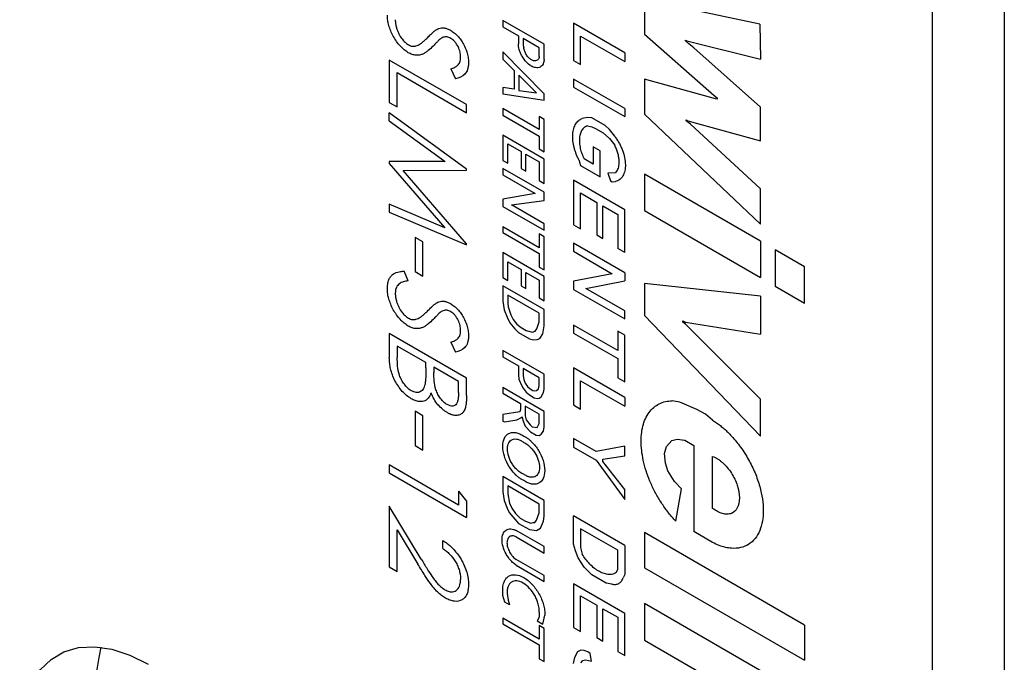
# Model space of a CAD drawing. Header units: millimetres. Extents: x 6 to 273, y 6 to 210.
# Tile 13 of 15: x 238 to 250, y 150 to 158. Entities that reach past the tile are written whole.
import ezdxf

# ---------------------------------------------------------------- set-up
doc = ezdxf.new("R2010")
doc.units = ezdxf.units.MM

msp = doc.modelspace()

# ---------------------------------------------------------------- linework, layer by layer
for p, q in [((250.402926, 161.164528), (250.402926, 131.782668)), ((249.508493, 160.648183), (249.508493, 131.266322)), ((247.371785, 157.889199), (245.937475, 158.197614)), ((245.937475, 158.197614), (245.937475, 157.765926)), ((244.694225, 157.64167), (244.181549, 157.937632)), ((244.181549, 157.937632), (244.181549, 157.857135)), ((244.181549, 157.857135), (244.37393, 157.746076)), ((245.69316, 157.536218), (245.058974, 157.902326)), ((245.058974, 157.902326), (245.058974, 157.441436)), ((247.371785, 157.889199), (247.376504, 157.45693)), ((244.37393, 157.746076), (244.37393, 157.64782)), ((244.633129, 157.596443), (244.434209, 157.711277)), ((244.434209, 157.711277), (244.434209, 157.625678)), ((245.145791, 157.391317), (245.145791, 157.742634)), ((245.145791, 157.742634), (245.69316, 157.426644)), ((245.937475, 157.765926), (246.803908, 157.006526)), ((244.434209, 157.625678), (244.44188, 157.599101)), ((244.633129, 157.488696), (244.633129, 157.596443)), ((244.694225, 157.453426), (244.694225, 157.64167)), ((246.448867, 157.682777), (246.448867, 157.693708)), ((246.448867, 157.693708), (246.465874, 157.68389)), ((246.487318, 157.646534), (246.448867, 157.682777)), ((246.465874, 157.68389), (247.376504, 157.45693)), ((246.550183, 157.596342), (246.487318, 157.646534)), ((247.376504, 156.861833), (246.550183, 157.596342)), ((244.694225, 157.02823), (244.181549, 157.545802)), ((244.181549, 157.545802), (244.181549, 157.457557)), ((245.69316, 157.536218), (245.69316, 157.426644)), ((243.731195, 156.892713), (242.773301, 157.445693)), ((242.773301, 157.445693), (242.773301, 156.920985)), ((243.534704, 157.336968), (243.593613, 157.213219)), ((244.181549, 157.457557), (244.321583, 157.314896)), ((245.058974, 157.441436), (245.145791, 157.391317)), ((242.871546, 156.864269), (242.871546, 157.289708)), ((242.871546, 157.289708), (243.731195, 156.793444)), ((244.321583, 157.314896), (244.321583, 157.085559)), ((244.598471, 157.0393), (244.381377, 157.259601)), ((244.381377, 157.259601), (244.381377, 157.069649)), ((244.321583, 157.085559), (244.181549, 157.104079)), ((244.181549, 157.104079), (244.181549, 157.025307)), ((245.69316, 156.844433), (245.058974, 157.210541)), ((245.058974, 157.210541), (245.058974, 157.110268)), ((245.058974, 157.110268), (245.69316, 156.74416)), ((246.819779, 156.964548), (245.937475, 157.208295)), ((245.937475, 157.208295), (245.937475, 156.774502)), ((244.181549, 157.025307), (244.694225, 156.949665)), ((244.381377, 157.069649), (244.598471, 157.0393)), ((244.694225, 156.949665), (244.694225, 157.02823)), ((246.803908, 157.006526), (246.839756, 156.977905)), ((246.839756, 156.977905), (246.839756, 156.962088)), ((242.773301, 156.920985), (242.871546, 156.864269)), ((243.731195, 156.793444), (243.731195, 156.892713)), ((246.839756, 156.962088), (246.819779, 156.964548)), ((247.376504, 156.442627), (247.376504, 156.861833)), ((242.773301, 156.69342), (242.773301, 156.793354)), ((243.731195, 156.09435), (242.773301, 156.793354)), ((244.633129, 156.583205), (244.181549, 156.843897)), ((244.181549, 156.843897), (244.181549, 156.764551)), ((244.181549, 156.764551), (244.633129, 156.503859)), ((244.694225, 156.708931), (244.633129, 156.744201)), ((244.633129, 156.744201), (244.633129, 156.583205)), ((245.230561, 156.732814), (245.166681, 156.722539)), ((245.285944, 156.727981), (245.230561, 156.732814)), ((245.450441, 156.633019), (245.285944, 156.727981)), ((245.69316, 156.844433), (245.69316, 156.74416)), ((245.937475, 156.774502), (247.376504, 155.412675)), ((242.773301, 156.69342), (243.46409, 156.188941)), ((244.694225, 156.307874), (244.694225, 156.708931)), ((245.230561, 156.631478), (245.285944, 156.618363)), ((245.285944, 156.618363), (245.330673, 156.598126)), ((245.505447, 156.584335), (245.450441, 156.633019)), ((246.457371, 156.694214), (246.457371, 156.702692)), ((246.457371, 156.702692), (246.477778, 156.690911)), ((246.509069, 156.652938), (246.457371, 156.694214)), ((246.477778, 156.690911), (247.376504, 156.442627)), ((247.376504, 155.849959), (246.509069, 156.652938)), ((244.694225, 156.216888), (244.181549, 156.51285)), ((244.181549, 156.51285), (244.181549, 156.202165)), ((244.633129, 156.503859), (244.633129, 156.343144)), ((245.330673, 156.598126), (245.42815, 156.541854)), ((245.42815, 156.541854), (245.505447, 156.47279)), ((245.568998, 156.500454), (245.505447, 156.584335)), ((244.241928, 156.167309), (244.241928, 156.408713)), ((244.241928, 156.408713), (244.407843, 156.312932)), ((245.389387, 156.318319), (245.301697, 156.368941)), ((245.301697, 156.368941), (245.301697, 156.155651)), ((245.505447, 156.47279), (245.539783, 156.431752)), ((245.539783, 156.431752), (245.568998, 156.390586)), ((244.407843, 156.312932), (244.407843, 156.102459)), ((244.468319, 156.067547), (244.468319, 156.27802)), ((244.468319, 156.27802), (244.633129, 156.182877)), ((244.633129, 156.343144), (244.694225, 156.307874)), ((245.389387, 155.996683), (245.389387, 156.318319)), ((243.46409, 156.188941), (242.773301, 156.186882)), ((242.773301, 156.186882), (242.773301, 156.164502)), ((242.773301, 156.164502), (243.462555, 155.367313)), ((244.181549, 156.202165), (244.241928, 156.167309)), ((244.633129, 156.182877), (244.633129, 155.951904)), ((244.694225, 155.916635), (244.694225, 156.216888)), ((245.128944, 156.198876), (245.132272, 156.180071)), ((245.132272, 156.180071), (245.145791, 156.137308)), ((245.145791, 156.137308), (245.389387, 155.996683)), ((245.301697, 156.155651), (245.189786, 156.220256)), ((242.94523, 156.077215), (243.731195, 156.080169)), ((243.731195, 155.167913), (242.94523, 156.077215)), ((243.731195, 156.080169), (243.731195, 156.09435)), ((244.694225, 155.806176), (244.181549, 156.102138)), ((244.181549, 156.102138), (244.181549, 156.022063)), ((244.181549, 156.022063), (244.581581, 155.791129)), ((244.407843, 156.102459), (244.468319, 156.067547)), ((245.578018, 156.04636), (245.484462, 156.043682)), ((245.484462, 156.043682), (245.516954, 155.947835)), ((247.376504, 155.198941), (245.937475, 156.029675)), ((245.937475, 156.029675), (245.937475, 155.580208)), ((244.633129, 155.951904), (244.694225, 155.916635)), ((245.69316, 155.590675), (245.058974, 155.956783)), ((245.058974, 155.956783), (245.058974, 155.404573)), ((245.516954, 155.947835), (245.539783, 155.934656)), ((245.539783, 155.934656), (245.578018, 155.939631)), ((244.581581, 155.791129), (244.181549, 155.72113)), ((244.694225, 155.706111), (244.694225, 155.806176)), ((245.145791, 155.354454), (245.145791, 155.797919)), ((245.145791, 155.797919), (245.347047, 155.681736)), ((247.376504, 155.412675), (247.376504, 155.849959)), ((243.462555, 155.367313), (242.773301, 155.659294)), ((242.773301, 155.659294), (242.773301, 155.559582)), ((244.181549, 155.72113), (244.181549, 155.63137)), ((244.181549, 155.63137), (244.694225, 155.335409)), ((244.288621, 155.649754), (244.694225, 155.706111)), ((244.694225, 155.415603), (244.288621, 155.649754)), ((245.347047, 155.681736), (245.347047, 155.279527)), ((245.423621, 155.235322), (245.423621, 155.637531)), ((245.423621, 155.637531), (245.606357, 155.53204)), ((242.773301, 155.559582), (243.731195, 155.15351)), ((245.606357, 155.53204), (245.606357, 155.10907)), ((245.69316, 155.05896), (245.69316, 155.590675)), ((245.937475, 155.580208), (247.376504, 154.749475)), ((244.694225, 155.335409), (244.694225, 155.415603)), ((245.058974, 155.404573), (245.145791, 155.354454)), ((244.633129, 155.119074), (244.181549, 155.379766)), ((244.181549, 155.379766), (244.181549, 155.309723)), ((244.181549, 155.309723), (244.633129, 155.049031)), ((244.694225, 155.253978), (244.633129, 155.289248)), ((244.633129, 155.289248), (244.633129, 155.119074)), ((245.347047, 155.279527), (245.423621, 155.235322)), ((243.190844, 155.190907), (243.092599, 155.247623)), ((243.092599, 155.247623), (243.092599, 154.822184)), ((243.190844, 154.765469), (243.190844, 155.190907)), ((243.731195, 155.15351), (243.731195, 155.167913)), ((244.694225, 154.843313), (244.694225, 155.253978)), ((245.69316, 154.807887), (245.058974, 155.173995)), ((245.058974, 155.173995), (245.058974, 155.074314)), ((247.376504, 155.198941), (247.376504, 154.749475)), ((244.694225, 154.762966), (244.181549, 155.058928)), ((244.181549, 155.058928), (244.181549, 154.748063)), ((244.633129, 155.049031), (244.633129, 154.878583)), ((245.058974, 155.074314), (245.539538, 154.796891)), ((245.69316, 155.05896), (245.606357, 155.10907)), ((247.924829, 154.8824), (247.561075, 155.09239)), ((247.561075, 155.09239), (247.561075, 154.642924)), ((244.241928, 154.713207), (244.241928, 154.94405)), ((244.241928, 154.94405), (244.407843, 154.84827)), ((243.006634, 154.707397), (242.958087, 154.82893)), ((243.092599, 154.822184), (243.190844, 154.765469)), ((244.407843, 154.84827), (244.407843, 154.647821)), ((244.468319, 154.612909), (244.468319, 154.813357)), ((244.468319, 154.813357), (244.633129, 154.718214)), ((244.633129, 154.878583), (244.694225, 154.843313)), ((245.539538, 154.796891), (245.058974, 154.702989)), ((245.69316, 154.807887), (245.69316, 154.708206)), ((247.924829, 154.432933), (247.924829, 154.8824)), ((244.181549, 154.748063), (244.241928, 154.713207)), ((244.633129, 154.718214), (244.633129, 154.497681)), ((244.694225, 154.462411), (244.694225, 154.762966)), ((245.058974, 154.702989), (245.058974, 154.602768)), ((245.212597, 154.614304), (245.69316, 154.708206)), ((247.376504, 154.518824), (245.937475, 154.675597)), ((245.937475, 154.675597), (245.937475, 154.278506)), ((244.694225, 154.351121), (244.181549, 154.647083)), ((244.181549, 154.647083), (244.181549, 154.457946)), ((244.633129, 154.306345), (244.241928, 154.53218)), ((244.241928, 154.53218), (244.241928, 154.430966)), ((244.407843, 154.647821), (244.468319, 154.612909)), ((245.058974, 154.602768), (245.69316, 154.23666)), ((245.69316, 154.336881), (245.212597, 154.614304)), ((247.561075, 154.642924), (247.924829, 154.432933)), ((244.181549, 154.457946), (244.199536, 154.347291)), ((244.241928, 154.430966), (244.249259, 154.386152)), ((244.633129, 154.497681), (244.694225, 154.462411)), ((247.376504, 154.518824), (247.376504, 154.048631)), ((244.199536, 154.347291), (244.233915, 154.257208)), ((244.249259, 154.386152), (244.264246, 154.336321)), ((244.264246, 154.336321), (244.282071, 154.285235)), ((244.282071, 154.285235), (244.310443, 154.228485)), ((244.633129, 154.200385), (244.633129, 154.306345)), ((244.694225, 154.151336), (244.694225, 154.351121)), ((245.69316, 154.23666), (245.69316, 154.336881)), ((244.233915, 154.257208), (244.26991, 154.187935)), ((244.26991, 154.187935), (244.32981, 154.11246)), ((244.310443, 154.228485), (244.354431, 154.172559)), ((244.354431, 154.172559), (244.407843, 154.129625)), ((244.601864, 154.112415), (244.633129, 154.200385)), ((245.606357, 153.844487), (245.058974, 154.160484)), ((245.058974, 154.160484), (245.058974, 154.06051)), ((245.937475, 154.278506), (247.376504, 152.782815)), ((246.414958, 154.196682), (246.414958, 154.214596)), ((246.414958, 154.214596), (246.448867, 154.19502)), ((246.448867, 154.17315), (246.414958, 154.196682)), ((246.448867, 154.19502), (247.376504, 154.048631)), ((247.376504, 153.243135), (246.448867, 154.17315)), ((243.731195, 153.503384), (242.773301, 154.056365)), ((242.773301, 154.056365), (242.773301, 153.757228)), ((244.32981, 154.11246), (244.37393, 154.066829)), ((244.37393, 154.066829), (244.510394, 153.98805)), ((244.407843, 154.129625), (244.47088, 154.093235)), ((244.47088, 154.093235), (244.547632, 154.072943)), ((244.547632, 154.072943), (244.581581, 154.085159)), ((244.581581, 154.085159), (244.601864, 154.112415)), ((244.640462, 153.992621), (244.677045, 154.05067)), ((244.677045, 154.05067), (244.694225, 154.151336)), ((245.058974, 154.06051), (245.606357, 153.744512)), ((245.69316, 154.035432), (245.606357, 154.085543)), ((245.606357, 154.085543), (245.606357, 153.844487)), ((243.534704, 153.947639), (243.593613, 153.823891)), ((244.510394, 153.98805), (244.561951, 153.978448)), ((244.561951, 153.978448), (244.605869, 153.981759)), ((244.605869, 153.981759), (244.640462, 153.992621)), ((245.69316, 153.454915), (245.69316, 154.035432)), ((243.227686, 153.694785), (242.871546, 153.90038)), ((242.871546, 153.90038), (242.871546, 153.75901)), ((244.181549, 153.845331), (244.181549, 153.765517)), ((244.694225, 153.549369), (244.181549, 153.845331)), ((243.227686, 153.628975), (243.227686, 153.694785)), ((244.181549, 153.765517), (244.37393, 153.654458)), ((245.606357, 153.744512), (245.606357, 153.505026)), ((243.632949, 153.460831), (243.325932, 153.638069)), ((243.325932, 153.638069), (243.325932, 153.571372)), ((244.37393, 153.654458), (244.37393, 153.544601)), ((244.633129, 153.504825), (244.434209, 153.619659)), ((244.434209, 153.619659), (244.434209, 153.530084)), ((245.69316, 153.263581), (245.058974, 153.629689)), ((245.058974, 153.629689), (245.058974, 153.169415)), ((243.632949, 153.326109), (243.632949, 153.460831)), ((243.731195, 153.287563), (243.731195, 153.503384)), ((244.37393, 153.544601), (244.381377, 153.488839)), ((244.381377, 153.488839), (244.407843, 153.424034)), ((244.434209, 153.530084), (244.44188, 153.485112)), ((244.44188, 153.485112), (244.459942, 153.439303)), ((244.459942, 153.439303), (244.486627, 153.396473)), ((244.633129, 153.411392), (244.633129, 153.504825)), ((244.694225, 153.364694), (244.694225, 153.549369)), ((245.145791, 153.119296), (245.145791, 153.470644)), ((245.145791, 153.470644), (245.69316, 153.154654)), ((245.606357, 153.505026), (245.69316, 153.454915)), ((244.694225, 153.088966), (244.181549, 153.384927)), ((244.181549, 153.384927), (244.181549, 153.314298)), ((244.181549, 153.314298), (244.399871, 153.188263)), ((244.407843, 153.424034), (244.434209, 153.379664)), ((244.434209, 153.379664), (244.47088, 153.328715)), ((244.47088, 153.328715), (244.510394, 153.295385)), ((244.486627, 153.396473), (244.519918, 153.369418)), ((244.519918, 153.369418), (244.55356, 153.349997)), ((244.55356, 153.349997), (244.57988, 153.344538)), ((244.57988, 153.344538), (244.598471, 153.350548)), ((244.598471, 153.350548), (244.624914, 153.369594)), ((244.624914, 153.369594), (244.633129, 153.411392)), ((244.658375, 153.26989), (244.685035, 153.323962)), ((244.685035, 153.323962), (244.694225, 153.364694)), ((244.399871, 153.188263), (244.399871, 153.112006)), ((244.510394, 153.295385), (244.572005, 153.259818)), ((244.572005, 153.259818), (244.605869, 153.250327)), ((244.605869, 153.250327), (244.633129, 153.254015)), ((244.633129, 153.254015), (244.658375, 153.26989)), ((245.69316, 153.263581), (245.69316, 153.154654)), ((246.326682, 153.213329), (246.282917, 153.220555)), ((246.379388, 153.205625), (246.326682, 153.213329)), ((246.588606, 153.114265), (246.379388, 153.205625)), ((247.376504, 152.782815), (247.376504, 153.243135)), ((243.190844, 153.035351), (243.092599, 153.092067)), ((243.092599, 153.092067), (243.092599, 152.666628)), ((244.390861, 153.085961), (244.180538, 153.051898)), ((244.399871, 153.112006), (244.390861, 153.085961)), ((244.633129, 153.053606), (244.457609, 153.154932)), ((244.457609, 153.154932), (244.457609, 153.035147)), ((244.694225, 152.898552), (244.694225, 153.088966)), ((245.058974, 153.169415), (245.145791, 153.119296)), ((246.694006, 153.053419), (246.588606, 153.114265)), ((243.190844, 152.609912), (243.190844, 153.035351)), ((244.180538, 153.051898), (244.180538, 152.967663)), ((244.180538, 152.967663), (244.206151, 152.96066)), ((244.206151, 152.96066), (244.354431, 152.984675)), ((244.354431, 152.984675), (244.404191, 153.009693)), ((244.404191, 153.009693), (244.421115, 153.020823)), ((244.421115, 153.020823), (244.428929, 152.982021)), ((244.428929, 152.982021), (244.459942, 152.908176)), ((244.457609, 153.035147), (244.47088, 152.986109)), ((244.47088, 152.986109), (244.519918, 152.924661)), ((244.606754, 152.889139), (244.633129, 152.940198)), ((244.633129, 152.940198), (244.633129, 153.053606)), ((246.784596, 152.982101), (246.694006, 153.053419)), ((244.459942, 152.908176), (244.523325, 152.836435)), ((244.519918, 152.924661), (244.543428, 152.898615)), ((244.523325, 152.836435), (244.594263, 152.795484)), ((244.543428, 152.898615), (244.606754, 152.889139)), ((244.658375, 152.809212), (244.685035, 152.843949)), ((244.685035, 152.843949), (244.694225, 152.898552)), ((244.594263, 152.795484), (244.633129, 152.792609)), ((244.633129, 152.792609), (244.658375, 152.809212)), ((245.058974, 152.755493), (245.058974, 152.646609)), ((245.337925, 152.594458), (245.058974, 152.755493)), ((246.212093, 152.656428), (246.278086, 152.727554)), ((246.278086, 152.727554), (246.344094, 152.745536)), ((246.344094, 152.745536), (246.438403, 152.731751)), ((246.438403, 152.731751), (246.550183, 152.667222)), ((243.092599, 152.666628), (243.190844, 152.609912)), ((245.058974, 152.646609), (245.337925, 152.485574)), ((245.69316, 152.659856), (245.337925, 152.594458)), ((245.69316, 152.536813), (245.69316, 152.659856)), ((246.188614, 152.567289), (246.212093, 152.656428)), ((246.550183, 152.667222), (246.550183, 151.599696)), ((245.337925, 152.485574), (245.69316, 151.998816)), ((245.421671, 152.497923), (245.69316, 152.536813)), ((245.421671, 152.469552), (245.421671, 152.497923)), ((245.69316, 152.119999), (245.421671, 152.469552)), ((246.200354, 152.449187), (246.188614, 152.567289)), ((246.784596, 151.88729), (246.784596, 152.531899)), ((243.632949, 151.929252), (242.773301, 152.425517)), ((242.773301, 152.425517), (242.773301, 152.326247)), ((246.226906, 152.351731), (246.200354, 152.449187)), ((246.31109, 152.221426), (246.226906, 152.351731)), ((242.773301, 152.326247), (243.731195, 151.773267)), ((244.694225, 151.984582), (244.180538, 152.281127)), ((244.180538, 152.281127), (244.180538, 152.09269)), ((246.396339, 152.130877), (246.31109, 152.221426)), ((243.632949, 152.099427), (243.731195, 151.977788)), ((243.632949, 152.099427), (243.632949, 151.929252)), ((244.180538, 152.09269), (244.199536, 151.983722)), ((244.633129, 151.939448), (244.241928, 152.165283)), ((244.241928, 152.165283), (244.241928, 152.065673)), ((245.69316, 151.998816), (245.69316, 152.119999)), ((246.326682, 151.72872), (246.396339, 152.130877)), ((243.731195, 151.977788), (243.731195, 151.773267)), ((244.199536, 151.983722), (244.233915, 151.889417)), ((244.241928, 152.065673), (244.265529, 151.950656)), ((244.694225, 151.788934), (244.694225, 151.984582)), ((243.169737, 151.257148), (242.773301, 151.91499)), ((242.773301, 151.91499), (242.773301, 151.163382)), ((244.233915, 151.889417), (244.259691, 151.837405)), ((244.265529, 151.950656), (244.293177, 151.888033)), ((244.293177, 151.888033), (244.339901, 151.82242)), ((244.633129, 151.831415), (244.633129, 151.939448)), ((244.259691, 151.837405), (244.37393, 151.698172)), ((244.339901, 151.82242), (244.394974, 151.767878)), ((244.394974, 151.767878), (244.463344, 151.728409)), ((244.463344, 151.728409), (244.530204, 151.704631)), ((244.57988, 151.711922), (244.598471, 151.739535)), ((244.598471, 151.739535), (244.633129, 151.831415)), ((244.649758, 151.640441), (244.685035, 151.730023)), ((244.685035, 151.730023), (244.694225, 151.788934)), ((245.69316, 151.427167), (245.058974, 151.793275)), ((245.058974, 151.683606), (245.058974, 151.793275)), ((242.871546, 151.106666), (242.871546, 151.621402)), ((242.871546, 151.621402), (243.12733, 151.196985)), ((244.694225, 151.413365), (244.346929, 151.613855)), ((244.37393, 151.698172), (244.510394, 151.62513)), ((244.510394, 151.62513), (244.598471, 151.613616)), ((244.530204, 151.704631), (244.556692, 151.710269)), ((244.556692, 151.710269), (244.57988, 151.711922)), ((244.598471, 151.613616), (244.649758, 151.640441)), ((245.059772, 151.445487), (245.058974, 151.683606)), ((245.606357, 151.367609), (245.145791, 151.633487)), ((245.145791, 151.633487), (245.145791, 151.404205)), ((246.784596, 151.464372), (246.550183, 151.599696)), ((243.436458, 151.390345), (243.436458, 151.489614)), ((244.346929, 151.533619), (244.694225, 151.333129)), ((247.924829, 150.441131), (245.937475, 151.588406)), ((245.937475, 151.588406), (245.937475, 151.151949)), ((244.694225, 151.333129), (244.694225, 151.413365)), ((245.082411, 151.362285), (245.059772, 151.445487)), ((245.115338, 151.275903), (245.082411, 151.362285)), ((245.145791, 151.404205), (245.166681, 151.320953)), ((245.606357, 151.129951), (245.606357, 151.367609)), ((245.69316, 151.427167), (245.69316, 151.069239)), ((244.694225, 151.053599), (244.346929, 151.254089)), ((245.189786, 151.158246), (245.115338, 151.275903)), ((242.773301, 151.163382), (242.871546, 151.106666)), ((244.346929, 151.18248), (244.694225, 150.98199)), ((245.285944, 151.061762), (245.189786, 151.158246)), ((245.587083, 151.090823), (245.606357, 151.129951)), ((245.937475, 151.151949), (247.924829, 150.004674)), ((244.694225, 150.98199), (244.694225, 151.053599)), ((245.463478, 150.959273), (245.285944, 151.061762)), ((245.69316, 151.069239), (245.674943, 151.02754)), ((244.18309, 150.808966), (244.180538, 150.863731)), ((245.69316, 150.585814), (245.059772, 150.951461)), ((245.059772, 150.951461), (245.059772, 150.410533)), ((245.531797, 150.949242), (245.463478, 150.959273)), ((244.206151, 150.723907), (244.18309, 150.808966)), ((244.233915, 150.832917), (244.249259, 150.749643)), ((244.249259, 150.749643), (244.265529, 150.689629)), ((245.145791, 150.360874), (245.145791, 150.803262)), ((245.145791, 150.803262), (245.347047, 150.68708)), ((244.265529, 150.689629), (244.206151, 150.723907)), ((245.347047, 150.68708), (245.347047, 150.284766)), ((245.423621, 150.240561), (245.423621, 150.642875)), ((245.423621, 150.642875), (245.606357, 150.537384)), ((247.924829, 149.559751), (245.937475, 150.707026)), ((245.937475, 150.707026), (245.937475, 150.253857)), ((244.633129, 150.267331), (244.18309, 150.527133)), ((244.18309, 150.527133), (244.18309, 150.45447)), ((244.633129, 150.539937), (244.606754, 150.492644)), ((244.633129, 150.602456), (244.633129, 150.539937)), ((244.677045, 150.452066), (244.702586, 150.562359)), ((245.606357, 150.537384), (245.606357, 150.114466)), ((245.69316, 150.064355), (245.69316, 150.585814)), ((244.18309, 150.45447), (244.633129, 150.194668)), ((244.606754, 150.492644), (244.677045, 150.452066)), ((244.694225, 150.399736), (244.633129, 150.435006)), ((244.633129, 150.435006), (244.633129, 150.267331)), ((244.694225, 149.987781), (244.694225, 150.399736)), ((245.059772, 150.410533), (245.145791, 150.360874)), ((247.924829, 150.441131), (247.924829, 150.004674)), ((245.347047, 150.284766), (245.423621, 150.240561)), ((245.937475, 150.253857), (247.924829, 149.106582)), ((244.633129, 150.194668), (244.633129, 150.02305)), ((244.633129, 150.02305), (244.694225, 149.987781)), ((245.068509, 150.039024), (245.052365, 149.966203)), ((245.108816, 150.109807), (245.068509, 150.039024)), ((245.150271, 150.127476), (245.108816, 150.109807)), ((245.191077, 150.124921), (245.150271, 150.127476)), ((245.173129, 149.999976), (245.209026, 150.008101)), ((245.235499, 150.108016), (245.191077, 150.124921)), ((245.209026, 150.008101), (245.279541, 149.994279)), ((245.266512, 150.090112), (245.235499, 150.108016)), ((245.279541, 149.994279), (245.266512, 150.090112)), ((245.606357, 150.114466), (245.69316, 150.064355)), ((245.150271, 149.970474), (245.173129, 149.999976))]:
    msp.add_line(p, q)
at = {"flags": 128}
msp.add_lwpolyline([(239.779882, 146.277812), (239.553246, 146.427364), (239.331223, 146.611308), (239.118334, 146.825898), (238.918912, 147.066767), (238.737017, 147.329011), (238.576352, 147.607292), (238.440187, 147.895944), (238.331294, 148.189091), (238.251891, 148.480767), (238.203593, 148.765032), (238.187383, 149.0361), (238.203593, 149.288454), (238.251891, 149.516956), (238.331294, 149.716953), (238.440187, 149.884376), (238.576352, 150.015816), (238.737017, 150.108596), (238.918912, 150.160828), (239.118334, 150.17145), (239.331223, 150.140244), (239.553246, 150.067846), (239.779882, 149.955729)], dxfattribs=at)
msp.add_arc((242.224188, 149.485511), 3.105719, 167.3620335, 240.0636005)
for points, knots in [([(243.007974, 157.53712), (242.998744, 157.542873), (242.981315, 157.553737), (242.946775, 157.579556), (242.90624, 157.618599), (242.860926, 157.675601), (242.821912, 157.739037), (242.789008, 157.806344), (242.765675, 157.872925), (242.751737, 157.939462), (242.749777, 157.980842), (242.748739, 158.00275)], [0, 0, 0, 0, 0.066246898, 0.125096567, 0.250043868, 0.370068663, 0.500074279, 0.625956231, 0.750070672, 0.867677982, 1, 1, 1, 1]), ([(242.846985, 157.94603), (242.847873, 157.9297), (242.849575, 157.898411), (242.859182, 157.852313), (242.872782, 157.810605), (242.893713, 157.761701), (242.925471, 157.710647), (242.960472, 157.671831), (242.987536, 157.649738), (243.001493, 157.640688), (243.009322, 157.635611)], [0, 0, 0, 0, 0.149262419, 0.285990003, 0.393671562, 0.500335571, 0.699936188, 0.847808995, 0.914627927, 1, 1, 1, 1]), ([(243.256085, 157.732245), (243.269215, 157.745685), (243.293348, 157.770389), (243.328359, 157.801301), (243.358015, 157.82444), (243.377788, 157.834092), (243.386377, 157.838285)], [0, 0, 0, 0, 0.329375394, 0.6053976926, 0.8285981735, 1, 1, 1, 1]), ([(243.386378, 157.838285), (243.3979, 157.841077), (243.419426, 157.846294), (243.454768, 157.845721), (243.492235, 157.836175), (243.518597, 157.822816), (243.532211, 157.815917)], [0, 0, 0, 0, 0.2676725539, 0.5000888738, 0.7418331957, 1, 1, 1, 1]), ([(243.103347, 157.620997), (243.112616, 157.624456), (243.131794, 157.631612), (243.159107, 157.647335), (243.188419, 157.668495), (243.220934, 157.697029), (243.243694, 157.71983), (243.256085, 157.732245)], [0, 0, 0, 0, 0.155631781, 0.322006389, 0.499913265, 0.727721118, 1, 1, 1, 1]), ([(243.412472, 157.712871), (243.405962, 157.707393), (243.388211, 157.692457), (243.356886, 157.66054), (243.33182, 157.634518), (243.317105, 157.619243)], [0, 0, 0, 0, 0.1930428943, 0.5263083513, 1, 1, 1, 1]), ([(243.536236, 157.714325), (243.528046, 157.718473), (243.511976, 157.726611), (243.48879, 157.732887), (243.464933, 157.734503), (243.439194, 157.72769), (243.422155, 157.718241), (243.412472, 157.712871)], [0, 0, 0, 0, 0.171679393, 0.336846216, 0.499920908, 0.715831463, 1, 1, 1, 1]), ([(243.532212, 157.815916), (243.547335, 157.806277), (243.577586, 157.786996), (243.620901, 157.746037), (243.660882, 157.697733), (243.701829, 157.632096), (243.732838, 157.557324), (243.752793, 157.479311), (243.754759, 157.436178), (243.755756, 157.414319)], [0, 0, 0, 0, 0.125034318, 0.250105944, 0.372778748, 0.50027433, 0.699601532, 0.847762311, 1, 1, 1, 1]), ([(243.65751, 157.48212), (243.656998, 157.493392), (243.656068, 157.513827), (243.649181, 157.556919), (243.628802, 157.612571), (243.59507, 157.665216), (243.56217, 157.697587), (243.544881, 157.708745), (243.536237, 157.714324)], [0, 0, 0, 0, 0.138189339, 0.250500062, 0.500080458, 0.749303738, 0.874653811, 1, 1, 1, 1]), ([(243.317105, 157.619243), (243.297442, 157.599755), (243.267447, 157.570027), (243.22317, 157.538539), (243.18763, 157.518707), (243.148775, 157.506536), (243.10495, 157.50447), (243.057769, 157.512158), (243.024567, 157.528802), (243.007975, 157.537119)], [0, 0, 0, 0, 0.250034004, 0.381421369, 0.500087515, 0.625740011, 0.750050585, 0.875093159, 1, 1, 1, 1]), ([(243.009324, 157.63561), (243.017809, 157.631244), (243.034785, 157.62251), (243.067624, 157.614845), (243.089064, 157.618537), (243.103345, 157.620996)], [0, 0, 0, 0, 0.250178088, 0.500526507, 1, 1, 1, 1]), ([(244.694225, 157.453426), (244.693602, 157.446241), (244.692358, 157.431886), (244.687411, 157.412599), (244.675159, 157.382588), (244.645485, 157.352603), (244.591032, 157.346126), (244.53001, 157.370073), (244.469586, 157.41979), (244.425867, 157.479281), (244.399021, 157.533112), (244.384767, 157.573477), (244.375709, 157.612559), (244.374524, 157.636035), (244.37393, 157.64782)], [0, 0, 0, 0, 0.040099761, 0.080119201, 0.120666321, 0.250158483, 0.379650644, 0.499708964, 0.619767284, 0.749259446, 0.813845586, 0.879410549, 0.939462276, 1, 1, 1, 1]), ([(244.633129, 157.488696), (244.631604, 157.4809), (244.628572, 157.465411), (244.617153, 157.44847), (244.59934, 157.435667), (244.572481, 157.431939), (244.538026, 157.445122), (244.502985, 157.471844), (244.473265, 157.510262), (244.449748, 157.555059), (244.444522, 157.584314), (244.44188, 157.599101)], [0, 0, 0, 0, 0.0829476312, 0.1647986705, 0.2503450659, 0.3725038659, 0.5001774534, 0.6223772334, 0.7499797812, 0.8736264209, 1, 1, 1, 1]), ([(243.534704, 157.336968), (243.551788, 157.343009), (243.582025, 157.353702), (243.623339, 157.377462), (243.646406, 157.410173), (243.655638, 157.448553), (243.656849, 157.470258), (243.65751, 157.482118)], [0, 0, 0, 0, 0.282788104, 0.500507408, 0.749841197, 0.863309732, 1, 1, 1, 1]), ([(243.755756, 157.414317), (243.75525, 157.399405), (243.754237, 157.369578), (243.741582, 157.317746), (243.699508, 157.245408), (243.635965, 157.226093), (243.593613, 157.213219)], [0, 0, 0, 0, 0.125317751, 0.250665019, 0.500547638, 1, 1, 1, 1]), ([(245.128944, 156.198876), (245.12232, 156.212177), (245.109117, 156.238685), (245.09236, 156.279241), (245.078036, 156.320022), (245.061956, 156.376384), (245.049061, 156.447445), (245.047723, 156.527521), (245.059901, 156.598809), (245.085437, 156.655486), (245.120718, 156.698799), (245.151341, 156.714616), (245.166681, 156.722539)], [0, 0, 0, 0, 0.0601456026, 0.1198699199, 0.1797104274, 0.2402015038, 0.3696966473, 0.5001242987, 0.6296227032, 0.7600475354, 0.8797967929, 1, 1, 1, 1]), ([(245.230561, 156.631478), (245.222131, 156.627921), (245.205258, 156.620801), (245.183596, 156.603409), (245.161261, 156.577264), (245.141792, 156.537696), (245.130453, 156.482432), (245.129855, 156.418992), (245.140641, 156.352384), (245.160074, 156.284842), (245.179835, 156.241886), (245.189786, 156.220256)], [0, 0, 0, 0, 0.0795134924, 0.1591396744, 0.2401256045, 0.3683908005, 0.5000643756, 0.6282935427, 0.76000638, 0.8791549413, 1, 1, 1, 1]), ([(245.568998, 156.500454), (245.578785, 156.486983), (245.598227, 156.460224), (245.623948, 156.417126), (245.646621, 156.372492), (245.672114, 156.311741), (245.694991, 156.234688), (245.704686, 156.147364), (245.697723, 156.068996), (245.672777, 156.006186), (245.633605, 155.959056), (245.596568, 155.946114), (245.578018, 155.939631)], [0, 0, 0, 0, 0.062898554, 0.124951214, 0.187114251, 0.250338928, 0.374840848, 0.500221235, 0.624725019, 0.750103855, 0.874835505, 1, 1, 1, 1]), ([(245.578018, 156.04636), (245.584172, 156.052916), (245.596338, 156.065875), (245.609896, 156.091075), (245.619511, 156.120092), (245.624837, 156.153339), (245.626267, 156.192689), (245.621882, 156.239181), (245.610189, 156.290186), (245.592931, 156.341605), (245.577035, 156.374138), (245.568998, 156.390586)], [0, 0, 0, 0, 0.1009952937, 0.199630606, 0.2977848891, 0.3973643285, 0.5001958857, 0.6260485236, 0.757487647, 0.8773884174, 1, 1, 1, 1]), ([(242.748739, 154.613421), (242.749212, 154.625902), (242.75013, 154.650114), (242.755115, 154.682963), (242.764552, 154.717753), (242.781446, 154.752345), (242.816539, 154.793511), (242.862966, 154.815028), (242.915229, 154.825719), (242.94276, 154.827782), (242.958087, 154.82893)], [0, 0, 0, 0, 0.087484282, 0.169717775, 0.247554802, 0.372874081, 0.500106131, 0.749773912, 0.860693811, 1, 1, 1, 1]), ([(243.006634, 154.707397), (242.986912, 154.704895), (242.947485, 154.699895), (242.895669, 154.67604), (242.863291, 154.638443), (242.848901, 154.595643), (242.847624, 154.56968), (242.846985, 154.556704)], [0, 0, 0, 0, 0.250228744, 0.500249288, 0.749721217, 0.874904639, 1, 1, 1, 1]), ([(243.007974, 154.147792), (242.998744, 154.153545), (242.981315, 154.164408), (242.946775, 154.190227), (242.90624, 154.22927), (242.860926, 154.286272), (242.821912, 154.349709), (242.789008, 154.417015), (242.765675, 154.483597), (242.751737, 154.550134), (242.749777, 154.591513), (242.748739, 154.613421)], [0, 0, 0, 0, 0.0662468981, 0.1250965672, 0.2500438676, 0.3700686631, 0.5000742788, 0.625956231, 0.7500706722, 0.8676779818, 1, 1, 1, 1]), ([(242.846985, 154.556702), (242.847873, 154.540371), (242.849575, 154.509082), (242.859182, 154.462985), (242.872782, 154.421277), (242.893713, 154.372373), (242.925471, 154.321319), (242.960472, 154.282503), (242.987536, 154.26041), (243.001493, 154.251359), (243.009322, 154.246282)], [0, 0, 0, 0, 0.149262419, 0.285990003, 0.393671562, 0.500335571, 0.699936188, 0.847808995, 0.914627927, 1, 1, 1, 1]), ([(243.256085, 154.342917), (243.269215, 154.356357), (243.293348, 154.381061), (243.328359, 154.411973), (243.358015, 154.435112), (243.377788, 154.444764), (243.386377, 154.448956)], [0, 0, 0, 0, 0.329375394, 0.605397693, 0.828598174, 1, 1, 1, 1]), ([(243.386378, 154.448957), (243.3979, 154.451749), (243.419426, 154.456965), (243.454768, 154.456392), (243.492235, 154.446847), (243.518597, 154.433488), (243.532211, 154.426589)], [0, 0, 0, 0, 0.267672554, 0.500088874, 0.741833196, 1, 1, 1, 1]), ([(243.532212, 154.426588), (243.547335, 154.416949), (243.577586, 154.397667), (243.620901, 154.356708), (243.660882, 154.308405), (243.701829, 154.242767), (243.732838, 154.167996), (243.752793, 154.089983), (243.754759, 154.04685), (243.755756, 154.02499)], [0, 0, 0, 0, 0.125034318, 0.250105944, 0.372778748, 0.50027433, 0.699601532, 0.847762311, 1, 1, 1, 1]), ([(243.103347, 154.231668), (243.112616, 154.235127), (243.131794, 154.242284), (243.159107, 154.258007), (243.188419, 154.279166), (243.220934, 154.3077), (243.243694, 154.330502), (243.256085, 154.342917)], [0, 0, 0, 0, 0.155631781, 0.322006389, 0.499913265, 0.727721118, 1, 1, 1, 1]), ([(243.412472, 154.323543), (243.405962, 154.318064), (243.388211, 154.303128), (243.356886, 154.271211), (243.33182, 154.24519), (243.317105, 154.229915)], [0, 0, 0, 0, 0.1930428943, 0.5263083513, 1, 1, 1, 1]), ([(243.536236, 154.324996), (243.528046, 154.329144), (243.511976, 154.337283), (243.48879, 154.343559), (243.464933, 154.345175), (243.439194, 154.338362), (243.422155, 154.328912), (243.412472, 154.323543)], [0, 0, 0, 0, 0.171679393, 0.336846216, 0.499920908, 0.715831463, 1, 1, 1, 1]), ([(243.65751, 154.092791), (243.656998, 154.104064), (243.656068, 154.124499), (243.649181, 154.16759), (243.628802, 154.223243), (243.59507, 154.275887), (243.56217, 154.308258), (243.544881, 154.319416), (243.536237, 154.324995)], [0, 0, 0, 0, 0.138189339, 0.250500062, 0.500080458, 0.749303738, 0.874653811, 1, 1, 1, 1]), ([(243.317105, 154.229915), (243.297442, 154.210427), (243.267447, 154.180698), (243.22317, 154.14921), (243.18763, 154.129379), (243.148775, 154.117208), (243.10495, 154.115142), (243.057769, 154.122829), (243.024567, 154.139473), (243.007975, 154.147791)], [0, 0, 0, 0, 0.250034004, 0.381421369, 0.500087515, 0.625740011, 0.750050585, 0.875093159, 1, 1, 1, 1]), ([(243.009324, 154.246282), (243.017809, 154.241916), (243.034785, 154.233182), (243.067624, 154.225517), (243.089064, 154.229209), (243.103345, 154.231668)], [0, 0, 0, 0, 0.250178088, 0.500526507, 1, 1, 1, 1]), ([(243.534704, 153.947639), (243.551788, 153.953681), (243.582025, 153.964374), (243.623339, 153.988134), (243.646406, 154.020844), (243.655638, 154.059225), (243.656849, 154.08093), (243.65751, 154.092789)], [0, 0, 0, 0, 0.282788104, 0.500507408, 0.749841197, 0.863309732, 1, 1, 1, 1]), ([(243.755756, 154.024989), (243.75525, 154.010077), (243.754237, 153.98025), (243.741582, 153.928418), (243.699508, 153.856079), (243.635965, 153.836765), (243.593613, 153.823891)], [0, 0, 0, 0, 0.125317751, 0.250665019, 0.500547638, 1, 1, 1, 1]), ([(243.0452, 153.247062), (243.026067, 153.259272), (242.98781, 153.283687), (242.914879, 153.3542), (242.837231, 153.468155), (242.791586, 153.592428), (242.775744, 153.68796), (242.774155, 153.732999), (242.773301, 153.757228)], [0, 0, 0, 0, 0.125343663, 0.250631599, 0.499895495, 0.749214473, 0.86508796, 1, 1, 1, 1]), ([(243.0452, 153.346331), (243.037, 153.351695), (243.021923, 153.361558), (242.992302, 153.386024), (242.958913, 153.424754), (242.924166, 153.478897), (242.889302, 153.556949), (242.873119, 153.653888), (242.872071, 153.723911), (242.871546, 153.75901)], [0, 0, 0, 0, 0.068080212, 0.125184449, 0.250197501, 0.37330237, 0.500344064, 0.749551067, 1, 1, 1, 1]), ([(243.227686, 153.628975), (243.227392, 153.600103), (243.226864, 153.548331), (243.223964, 153.480782), (243.218635, 153.444158), (243.216365, 153.428551)], [0, 0, 0, 0, 0.4197841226, 0.7527424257, 1, 1, 1, 1]), ([(243.492102, 153.173427), (243.484236, 153.178486), (243.46966, 153.187862), (243.441039, 153.211396), (243.408389, 153.248236), (243.374922, 153.30085), (243.342317, 153.376502), (243.327368, 153.469797), (243.326411, 153.537464), (243.325932, 153.571372)], [0, 0, 0, 0, 0.0675235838, 0.125136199, 0.2500991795, 0.3731046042, 0.5002038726, 0.7495530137, 1, 1, 1, 1]), ([(243.216364, 153.428549), (243.213174, 153.417498), (243.207412, 153.397543), (243.195459, 153.370782), (243.17953, 153.349943), (243.152505, 153.329014), (243.108424, 153.3178), (243.0664, 153.336764), (243.045201, 153.34633)], [0, 0, 0, 0, 0.13883337, 0.250706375, 0.375862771, 0.501537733, 0.748563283, 1, 1, 1, 1]), ([(243.290049, 153.318653), (243.279777, 153.295043), (243.259268, 153.247902), (243.206195, 153.211374), (243.148048, 153.208552), (243.095025, 153.220983), (243.061946, 153.238297), (243.045201, 153.247061)], [0, 0, 0, 0, 0.250207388, 0.499574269, 0.698823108, 0.847548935, 1, 1, 1, 1]), ([(243.493829, 153.073161), (243.482856, 153.080071), (243.462639, 153.092804), (243.422637, 153.123414), (243.375702, 153.170801), (243.324969, 153.24073), (243.301691, 153.292675), (243.290049, 153.318653)], [0, 0, 0, 0, 0.135825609, 0.250269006, 0.500181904, 0.750029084, 1, 1, 1, 1]), ([(243.632949, 153.326109), (243.632686, 153.31449), (243.632184, 153.292254), (243.629246, 153.254912), (243.622588, 153.217205), (243.605216, 153.173864), (243.563525, 153.142779), (243.516412, 153.162995), (243.492103, 153.173426)], [0, 0, 0, 0, 0.110009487, 0.210547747, 0.366170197, 0.502664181, 0.743389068, 1, 1, 1, 1]), ([(243.731195, 153.287563), (243.730767, 153.265171), (243.729969, 153.223446), (243.723535, 153.164288), (243.710746, 153.111391), (243.685033, 153.070445), (243.647905, 153.044516), (243.601273, 153.037148), (243.558566, 153.043809), (243.522425, 153.058084), (243.504168, 153.06771), (243.49383, 153.07316)], [0, 0, 0, 0, 0.134238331, 0.250141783, 0.375093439, 0.50003325, 0.620859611, 0.749946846, 0.874919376, 0.929172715, 1, 1, 1, 1]), ([(246.326682, 151.72872), (246.311789, 151.744909), (246.282057, 151.777229), (246.239345, 151.829098), (246.198237, 151.88323), (246.144971, 151.95979), (246.083, 152.061796), (245.997952, 152.233061), (245.922947, 152.451226), (245.888424, 152.698434), (245.909313, 152.915875), (245.973666, 153.058919), (246.051161, 153.142934), (246.120199, 153.187468), (246.197346, 153.215428), (246.254369, 153.218844), (246.282917, 153.220555)], [0, 0, 0, 0, 0.0306749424, 0.0612387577, 0.0918413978, 0.1226322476, 0.1863503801, 0.2503758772, 0.3777778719, 0.5000357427, 0.6222936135, 0.7496956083, 0.8134125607, 0.8774391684, 0.9386413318, 1, 1, 1, 1]), ([(246.784596, 152.982101), (246.800712, 152.971553), (246.832828, 152.950532), (246.880453, 152.914198), (246.927315, 152.874561), (246.973401, 152.831262), (247.043628, 152.758676), (247.134066, 152.648196), (247.232955, 152.492526), (247.313818, 152.327042), (247.388832, 152.110736), (247.427224, 151.852256), (247.388861, 151.63827), (247.313909, 151.508514), (247.233177, 151.436423), (247.134198, 151.394823), (247.034438, 151.38807), (246.943376, 151.401965), (246.8649, 151.425483), (246.811443, 151.45137), (246.784596, 151.464372)], [0, 0, 0, 0, 0.024199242, 0.048221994, 0.072198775, 0.096260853, 0.120538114, 0.185317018, 0.250337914, 0.315117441, 0.380137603, 0.500021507, 0.619905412, 0.684684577, 0.7497052, 0.814484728, 0.879504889, 0.919718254, 0.959679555, 1, 1, 1, 1]), ([(244.441878, 152.231184), (244.430895, 152.236855), (244.409001, 152.248161), (244.376148, 152.271804), (244.338464, 152.304702), (244.297164, 152.350095), (244.243821, 152.426773), (244.194074, 152.535135), (244.172897, 152.662432), (244.194075, 152.765296), (244.243723, 152.816078), (244.297025, 152.831337), (244.343209, 152.828591), (244.39231, 152.813694), (244.425331, 152.79333), (244.441882, 152.783123)], [0, 0, 0, 0, 0.0414701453, 0.0826773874, 0.1244102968, 0.1880901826, 0.252388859, 0.3740384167, 0.5000523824, 0.6260663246, 0.7477158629, 0.8113999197, 0.8756949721, 0.9376935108, 1, 1, 1, 1]), ([(244.441879, 152.310165), (244.433625, 152.313631), (244.417168, 152.320542), (244.392096, 152.336434), (244.363075, 152.359382), (244.33088, 152.392201), (244.289027, 152.448943), (244.249537, 152.530887), (244.232608, 152.627962), (244.249539, 152.705504), (244.288921, 152.741724), (244.330734, 152.750303), (244.366687, 152.745308), (244.404514, 152.730753), (244.429397, 152.713032), (244.441881, 152.704142)], [0, 0, 0, 0, 0.041412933, 0.082571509, 0.124343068, 0.188068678, 0.252639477, 0.373939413, 0.500055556, 0.626171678, 0.747471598, 0.81121246, 0.875768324, 0.937674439, 1, 1, 1, 1]), ([(244.441883, 152.783122), (244.4528, 152.777369), (244.474565, 152.765899), (244.507173, 152.742118), (244.544538, 152.709154), (244.585439, 152.663827), (244.638231, 152.587447), (244.687402, 152.479748), (244.708318, 152.353344), (244.687401, 152.251073), (244.638328, 152.200288), (244.585578, 152.184693), (244.539837, 152.186996), (244.491147, 152.201318), (244.458329, 152.221212), (244.441879, 152.231184)], [0, 0, 0, 0, 0.041469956, 0.082682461, 0.124417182, 0.188077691, 0.252361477, 0.374048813, 0.500051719, 0.626054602, 0.747741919, 0.811406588, 0.87568676, 0.937688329, 1, 1, 1, 1]), ([(244.441882, 152.704141), (244.449882, 152.700319), (244.465836, 152.692694), (244.489926, 152.676187), (244.517651, 152.652921), (244.548192, 152.620341), (244.587742, 152.56483), (244.624798, 152.485684), (244.640613, 152.392429), (244.624797, 152.317421), (244.587842, 152.281192), (244.548337, 152.271185), (244.514212, 152.274317), (244.478063, 152.286463), (244.453968, 152.302247), (244.44188, 152.310165)], [0, 0, 0, 0, 0.041418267, 0.08260638, 0.124382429, 0.188003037, 0.252485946, 0.373997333, 0.500051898, 0.626106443, 0.747617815, 0.811254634, 0.875722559, 0.937652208, 1, 1, 1, 1]), ([(246.784596, 152.531899), (246.794734, 152.527745), (246.814912, 152.519477), (246.845528, 152.502061), (246.876026, 152.481076), (246.916647, 152.447905), (246.966035, 152.397543), (247.034371, 152.304725), (247.098831, 152.170878), (247.126474, 152.012235), (247.098829, 151.885492), (247.034483, 151.826202), (246.966172, 151.812117), (246.907408, 151.820216), (246.845647, 151.843942), (246.804974, 151.872821), (246.784596, 151.88729)], [0, 0, 0, 0, 0.03118641, 0.062069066, 0.093015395, 0.124390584, 0.188279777, 0.252676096, 0.373976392, 0.500084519, 0.626192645, 0.747492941, 0.811383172, 0.875778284, 0.93776159, 1, 1, 1, 1]), ([(244.346929, 151.18248), (244.339428, 151.187655), (244.324444, 151.197993), (244.302437, 151.217231), (244.276968, 151.243103), (244.249069, 151.277734), (244.212347, 151.336094), (244.180122, 151.414053), (244.167412, 151.501799), (244.180122, 151.57488), (244.21226, 151.615492), (244.248933, 151.631591), (244.280024, 151.634164), (244.313071, 151.628952), (244.335616, 151.618899), (244.346929, 151.613855)], [0, 0, 0, 0, 0.040153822, 0.080209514, 0.120755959, 0.185258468, 0.250629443, 0.379871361, 0.500038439, 0.620205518, 0.749447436, 0.813954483, 0.879320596, 0.939446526, 1, 1, 1, 1]), ([(243.436458, 151.489614), (243.451521, 151.479685), (243.480318, 151.460701), (243.521153, 151.428308), (243.566152, 151.386397), (243.61473, 151.329972), (243.679924, 151.233125), (243.729198, 151.124038), (243.7493, 151.032997), (243.754674, 150.982378), (243.75537, 150.95804), (243.755756, 150.94455)], [0, 0, 0, 0, 0.091198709, 0.174362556, 0.25040973, 0.375073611, 0.500660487, 0.749587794, 0.874730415, 0.93056806, 1, 1, 1, 1]), ([(244.346929, 151.533619), (244.33932, 151.537049), (244.324289, 151.543825), (244.302832, 151.547223), (244.283061, 151.545085), (244.260053, 151.535373), (244.23825, 151.510123), (244.230216, 151.462005), (244.238015, 151.404037), (244.259417, 151.353908), (244.282981, 151.316184), (244.30309, 151.291339), (244.324777, 151.269582), (244.339442, 151.259325), (244.346929, 151.254089)], [0, 0, 0, 0, 0.062642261, 0.123754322, 0.185618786, 0.250438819, 0.372479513, 0.500032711, 0.622046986, 0.749580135, 0.811776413, 0.879386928, 0.938428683, 1, 1, 1, 1]), ([(243.436458, 151.390345), (243.451806, 151.3793), (243.480656, 151.358539), (243.536621, 151.308237), (243.586445, 151.243544), (243.623643, 151.170309), (243.643375, 151.115083), (243.654942, 151.059388), (243.656613, 151.024902), (243.65751, 151.006363)], [0, 0, 0, 0, 0.133217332, 0.250418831, 0.499456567, 0.623436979, 0.749745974, 0.865469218, 1, 1, 1, 1]), ([(243.169737, 151.257148), (243.193541, 151.217539), (243.236504, 151.146053), (243.292905, 151.057029), (243.338098, 150.992916), (243.377332, 150.946378), (243.419011, 150.906758), (243.448554, 150.887912), (243.463323, 150.87849)], [0, 0, 0, 0, 0.277104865, 0.500120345, 0.632530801, 0.750077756, 0.875059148, 1, 1, 1, 1]), ([(245.587083, 151.090823), (245.578189, 151.085881), (245.560444, 151.076021), (245.529832, 151.068689), (245.490221, 151.066653), (245.439831, 151.075491), (245.379361, 151.101605), (245.318355, 151.141908), (245.261387, 151.194136), (245.209406, 151.254142), (245.180943, 151.298651), (245.166681, 151.320953)], [0, 0, 0, 0, 0.080029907, 0.159655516, 0.240148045, 0.369592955, 0.500088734, 0.629537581, 0.760029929, 0.879759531, 1, 1, 1, 1]), ([(243.470995, 150.774793), (243.454103, 150.7854), (243.42031, 150.80662), (243.372268, 150.848673), (243.325757, 150.899026), (243.273064, 150.967528), (243.206022, 151.068206), (243.156268, 151.149627), (243.12733, 151.196985)], [0, 0, 0, 0, 0.124977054, 0.250024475, 0.3647959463, 0.4999329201, 0.7091445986, 1, 1, 1, 1]), ([(243.463325, 150.87849), (243.47276, 150.873655), (243.490911, 150.864354), (243.51678, 150.855732), (243.544782, 150.851502), (243.574491, 150.855287), (243.613285, 150.874075), (243.641939, 150.909635), (243.655159, 150.961092), (243.656692, 150.990601), (243.65751, 151.006361)], [0, 0, 0, 0, 0.089765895, 0.172689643, 0.250318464, 0.372694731, 0.500680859, 0.749784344, 0.866364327, 1, 1, 1, 1]), ([(244.180538, 150.863731), (244.180401, 150.877294), (244.18013, 150.904339), (244.185706, 150.941191), (244.197279, 150.980274), (244.218335, 151.017999), (244.261816, 151.05713), (244.335778, 151.074003), (244.441559, 151.03821), (244.547356, 150.951862), (244.62114, 150.849809), (244.664749, 150.760454), (244.688136, 150.691149), (244.702241, 150.62337), (244.702471, 150.582728), (244.702586, 150.562359)], [0, 0, 0, 0, 0.0414788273, 0.0827098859, 0.1244428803, 0.1880600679, 0.2522701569, 0.3740867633, 0.5000517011, 0.6260166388, 0.7478332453, 0.8114552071, 0.875661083, 0.9376865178, 1, 1, 1, 1]), ([(244.633129, 150.602456), (244.633256, 150.612743), (244.633509, 150.633222), (244.629305, 150.666355), (244.620434, 150.706569), (244.604374, 150.75405), (244.571099, 150.822476), (244.514543, 150.900769), (244.433522, 150.966927), (244.352499, 150.994311), (244.296024, 150.981346), (244.262793, 150.95143), (244.244889, 150.919106), (244.234108, 150.879609), (244.233979, 150.848499), (244.233915, 150.832917)], [0, 0, 0, 0, 0.0416121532, 0.0828418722, 0.1244481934, 0.18837037, 0.252284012, 0.3740912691, 0.5000586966, 0.6260261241, 0.7478333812, 0.8113403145, 0.8750297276, 0.937407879, 1, 1, 1, 1]), ([(245.531797, 150.949242), (245.540137, 150.947504), (245.556686, 150.944055), (245.579958, 150.944146), (245.601646, 150.948229), (245.627832, 150.959379), (245.656046, 150.982233), (245.668645, 151.012439), (245.674943, 151.02754)], [0, 0, 0, 0, 0.126139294, 0.250284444, 0.374409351, 0.500488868, 0.750284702, 1, 1, 1, 1]), ([(243.755756, 150.94455), (243.754933, 150.923203), (243.753289, 150.880516), (243.738883, 150.825454), (243.713341, 150.781246), (243.664618, 150.742359), (243.600477, 150.728709), (243.527712, 150.745341), (243.489903, 150.764974), (243.470996, 150.774792)], [0, 0, 0, 0, 0.125170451, 0.250305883, 0.373126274, 0.500568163, 0.749730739, 0.874846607, 1, 1, 1, 1])]:
    msp.add_open_spline(points, degree=3, knots=knots)

doc.saveas('drawing.dxf')
